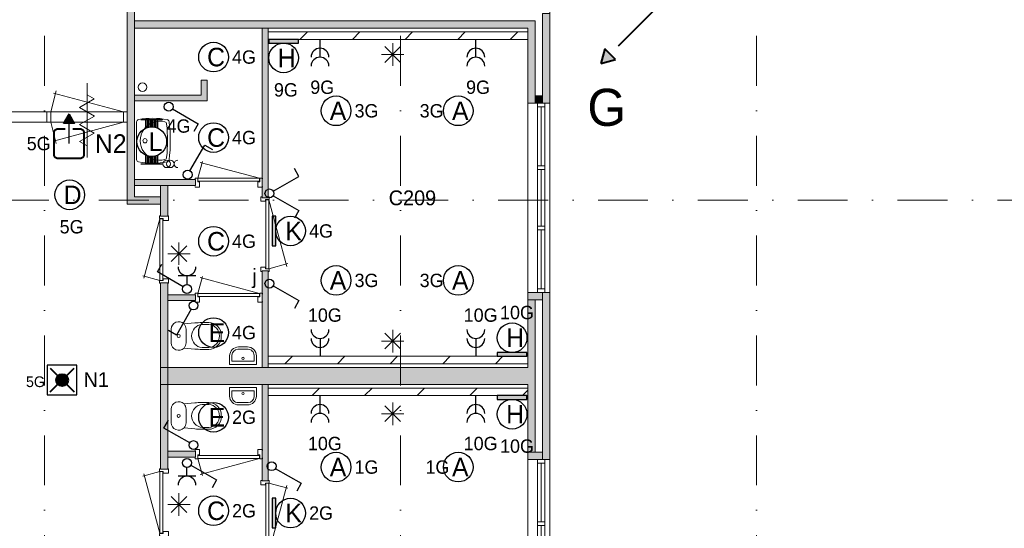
# Model space of a CAD drawing. Header units: millimetres. Extents: x 84337 to 168437, y -3060 to 56340.
# Tile 44 of 84: x 93987 to 107259, y 29247 to 36099. Entities that reach past the tile are written whole.
import ezdxf
from ezdxf.enums import TextEntityAlignment as Align
from ezdxf.xclip import XClip

# ---------------------------------------------------------------- set-up
doc = ezdxf.new("R2010")
doc.units = ezdxf.units.MM
for name, pattern in [('DGN1', [504.6, 0, -504.6]), ('DGN3', [1009.2, 672.8, -336.4]), ('DGN4', [1345.6, 672.8, -336.4, 0, -336.4])]:
    doc.linetypes.add(name, pattern=pattern)
for name, color, linetype in [('12', 7, 'Continuous'), ('14', 7, 'Continuous'), ('16', 7, 'Continuous'), ('17', 7, 'Continuous'), ('18', 7, 'Continuous'), ('19', 7, 'Continuous'), ('20', 7, 'Continuous'), ('30', 7, 'Continuous'), ('31', 7, 'Continuous'), ('32', 7, 'Continuous'), ('33', 7, 'Continuous'), ('40', 7, 'Continuous'), ('48', 7, 'Continuous'), ('5', 7, 'Continuous'), ('54', 7, 'Continuous'), ('56', 7, 'Continuous'), ('61', 7, 'Continuous'), ('62', 7, 'Continuous')]:
    doc.layers.add(name, color=color, linetype=linetype)
doc.styles.add('dgn001', font='dgn001.shx')
doc.styles.add('dgn003', font='dgn003.shx')
pattern_1 = [(45, (-519.83, -58), (4e-14, 709), [])]

# ---------------------------------------------------------------- blocks, each defined once
blk = doc.blocks.new('EA89')
at = {"layer": '18'}
blk.add_hatch(color=3, dxfattribs=at).paths.add_polyline_path([(50, -200), (50, 200), (0, 200), (0, -200)])
at = {"layer": '18', "color": 3, "linetype": 'Continuous', "lineweight": 30, "flags": 128}
blk.add_lwpolyline([(50, -200), (50, 200), (0, 200), (0, -200), (50, -200)], dxfattribs=at)
at = {"layer": '18', "color": 3, "linetype": 'Continuous', "lineweight": 30}
blk.add_circle((250, 0), 200, dxfattribs=at)
at = {"layer": '18', "color": 2, "linetype": 'Continuous', "lineweight": 13, "style": 'dgn001'}
blk.add_text('K', height=250, dxfattribs=at).set_placement((290, 0), align=Align.MIDDLE_CENTER)
at = {"layer": '18', "color": 1, "linetype": 'Continuous', "lineweight": 13, "style": 'dgn001'}
blk.add_text('4G', height=180, dxfattribs=at).set_placement((500, 0), align=Align.MIDDLE_LEFT)
blk = doc.blocks.new('EA621')
at = {"layer": '18'}
blk.add_hatch(color=3, dxfattribs=at).paths.add_polyline_path([(-200, 0), (200, 0), (200, 50), (-200, 50)])
at = {"layer": '18', "color": 3, "linetype": 'Continuous', "lineweight": 30, "flags": 128}
blk.add_lwpolyline([(-200, 0), (200, 0), (200, 50), (-200, 50), (-200, 0)], dxfattribs=at)
at = {"layer": '18', "color": 3, "linetype": 'Continuous', "lineweight": 30}
blk.add_circle((0, 250), 200, dxfattribs=at)
at = {"layer": '18', "color": 1, "linetype": 'Continuous', "lineweight": 13, "style": 'dgn001'}
blk.add_text('10G', height=180, dxfattribs=at).set_placement((65, 500), align=Align.CENTER)
at = {"layer": '18', "color": 2, "linetype": 'Continuous', "lineweight": 13, "style": 'dgn001'}
blk.add_text('H', height=250, dxfattribs=at).set_placement((40, 250), align=Align.MIDDLE_CENTER)
blk = doc.blocks.new('EA921')
at = {"layer": '18'}
blk.add_hatch(color=3, dxfattribs=at).paths.add_polyline_path([(-200, -50), (200, -50), (200, 0), (-200, 0)])
at = {"layer": '18', "color": 3, "linetype": 'Continuous', "lineweight": 30, "flags": 128}
blk.add_lwpolyline([(-200, -50), (200, -50), (200, 0), (-200, 0), (-200, -50)], dxfattribs=at)
at = {"layer": '18', "color": 3, "linetype": 'Continuous', "lineweight": 30}
blk.add_circle((0, -250), 200, dxfattribs=at)
at = {"layer": '18', "color": 2, "linetype": 'Continuous', "lineweight": 13, "style": 'dgn001'}
blk.add_text('H', height=250, dxfattribs=at).set_placement((40, -250), align=Align.MIDDLE_CENTER)
at = {"layer": '18', "color": 1, "linetype": 'Continuous', "lineweight": 13, "style": 'dgn001'}
blk.add_text('9G', height=180, dxfattribs=at).set_placement((30, -590), align=Align.TOP_CENTER)
blk = doc.blocks.new('EA811')
at = {"layer": '18'}
blk.add_hatch(color=3, dxfattribs=at).paths.add_polyline_path([(50, -200), (50, 200), (0, 200), (0, -200)])
at = {"layer": '18', "color": 3, "linetype": 'Continuous', "lineweight": 30, "flags": 128}
blk.add_lwpolyline([(50, -200), (50, 200), (0, 200), (0, -200), (50, -200)], dxfattribs=at)
at = {"layer": '18', "color": 3, "linetype": 'Continuous', "lineweight": 30}
blk.add_circle((250, 0), 200, dxfattribs=at)
at = {"layer": '18', "color": 2, "linetype": 'Continuous', "lineweight": 13, "style": 'dgn001'}
blk.add_text('K', height=249.99, dxfattribs=at).set_placement((289.655, -0.005), align=Align.MIDDLE_CENTER)
at = {"layer": '18', "color": 1, "linetype": 'Continuous', "lineweight": 13, "style": 'dgn001'}
blk.add_text('2G', height=180, dxfattribs=at).set_placement((499.99, 0), align=Align.MIDDLE_LEFT)
blk = doc.blocks.new('EA923')
at = {"layer": '18'}
blk.add_hatch(color=3, dxfattribs=at).paths.add_polyline_path([(-200, -50), (200, -50), (200, 0), (-200, 0)])
at = {"layer": '18', "color": 3, "linetype": 'Continuous', "lineweight": 30, "flags": 128}
blk.add_lwpolyline([(-200, -50), (200, -50), (200, 0), (-200, 0), (-200, -50)], dxfattribs=at)
at = {"layer": '18', "color": 3, "linetype": 'Continuous', "lineweight": 30}
blk.add_circle((0, -250), 200, dxfattribs=at)
at = {"layer": '18', "color": 2, "linetype": 'Continuous', "lineweight": 13, "style": 'dgn001'}
blk.add_text('H', height=249.99, dxfattribs=at).set_placement((39.665, -250.005), align=Align.MIDDLE_CENTER)
at = {"layer": '18', "color": 1, "linetype": 'Continuous', "lineweight": 13, "style": 'dgn001'}
blk.add_text('10G', height=180, dxfattribs=at).set_placement((65.2, -590), align=Align.TOP_CENTER)
blk = doc.blocks.new('ED910')
at = {"layer": '20'}
h = blk.add_hatch(color=4, dxfattribs=at)
edge = h.paths.add_edge_path()
edge.add_arc((0, 0), 80, 0, 360)
at = {"layer": '20', "color": 4, "linetype": 'Continuous', "lineweight": 40}
for p, q in [((-160, 160), (160, -160)), ((-160, -160), (160, 160))]:
    blk.add_line(p, q, dxfattribs=at)
at = {"layer": '20', "color": 3, "linetype": 'Continuous', "lineweight": 30, "flags": 128}
blk.add_lwpolyline([(-200, -200), (200, -200), (200, 200), (-200, 200), (-200, -200)], dxfattribs=at)
at = {"layer": '20', "color": 4, "linetype": 'Continuous', "lineweight": 40}
blk.add_circle((0, 0), 80, dxfattribs=at)
at = {"layer": '20', "color": 1, "linetype": 'Continuous', "lineweight": 13, "style": 'dgn001'}
blk.add_text('5G', height=144, dxfattribs=at).set_placement((-231, -94), align=Align.RIGHT)
at = {"layer": '20', "color": 2, "linetype": 'Continuous', "lineweight": 30, "style": 'dgn001'}
blk.add_text('N1', height=200, dxfattribs=at).set_placement((289, -94))
blk = doc.blocks.new('EG3')
at = {"layer": '20'}
blk.add_hatch(color=3, dxfattribs=at).paths.add_polyline_path([(0, 600), (75, 470), (-75, 470)])
at = {"layer": '20', "color": 3, "linetype": 'Continuous', "lineweight": 30}
blk.add_line((0, 200), (0, 470), dxfattribs=at)
at = {"layer": '20', "color": 3, "linetype": 'Continuous', "lineweight": 30, "flags": 128}
blk.add_lwpolyline([(0, 600), (75, 470), (-75, 470), (0, 600)], dxfattribs=at)
at = {"layer": '20', "color": 4, "linetype": 'Continuous', "lineweight": 40, "flags": 128}
blk.add_lwpolyline([(50, 400), (150, 400), (150, 400, -0.414214), (200, 350), (200, 350), (200, 50), (200, 50, -0.414214), (150, 0), (150, 0), (-150, 0), (-150, 0, -0.414214), (-200, 50), (-200, 50), (-200, 350), (-200, 350, -0.414214), (-150, 400), (-150, 400), (-50, 400)], format="xyb", dxfattribs=at)
at = {"layer": '20', "color": 1, "linetype": 'DGN1', "lineweight": 0, "style": 'dgn001'}
blk.add_text('5G', height=180, dxfattribs=at).set_placement((-249, 200), align=Align.MIDDLE_RIGHT)
at = {"layer": '20', "color": 2, "linetype": 'DGN1', "lineweight": 13, "style": 'dgn001'}
blk.add_text('N2', height=250, dxfattribs=at).set_placement((776, 200), align=Align.MIDDLE_RIGHT)
blk = doc.blocks.new('EC6123')
at = {"layer": '18', "color": 3, "linetype": 'Continuous', "lineweight": 30}
blk.add_circle((0, 0), 200, dxfattribs=at)
at = {"layer": '18', "color": 2, "linetype": 'Continuous', "lineweight": 13, "style": 'dgn001'}
blk.add_text('D', height=250, dxfattribs=at).set_placement((40, 0), align=Align.MIDDLE_CENTER)
at = {"layer": '18', "color": 1, "linetype": 'Continuous', "lineweight": 13, "style": 'dgn001'}
blk.add_text('5G', height=180, dxfattribs=at).set_placement((26, -340), align=Align.TOP_CENTER)
blk = doc.blocks.new('EC6321')
at = {"layer": '18', "color": 3, "linetype": 'Continuous', "lineweight": 30}
blk.add_circle((-0.015, 0), 200, dxfattribs=at)
at = {"layer": '18', "color": 2, "linetype": 'Continuous', "lineweight": 13, "style": 'dgn001'}
blk.add_text('A', height=249.99, dxfattribs=at).set_placement((26.855, -0.005), align=Align.MIDDLE_CENTER)
at = {"layer": '18', "color": 1, "linetype": 'Continuous', "lineweight": 13, "style": 'dgn001'}
blk.add_text('1G', height=180, dxfattribs=at).set_placement((249.98, 0), align=Align.MIDDLE_LEFT)
blk = doc.blocks.new('EC6322')
at = {"layer": '18', "color": 3, "linetype": 'Continuous', "lineweight": 30}
blk.add_circle((-0.015, 0), 200, dxfattribs=at)
at = {"layer": '18', "color": 1, "linetype": 'Continuous', "lineweight": 13, "style": 'dgn001'}
blk.add_text('1G', height=180, dxfattribs=at).set_placement((-121.03, 0), align=Align.MIDDLE_RIGHT)
at = {"layer": '18', "color": 2, "linetype": 'Continuous', "lineweight": 13, "style": 'dgn001'}
blk.add_text('A', height=249.99, dxfattribs=at).set_placement((26.855, -0.005), align=Align.MIDDLE_CENTER)
blk = doc.blocks.new('EC6324')
at = {"layer": '18', "color": 3, "linetype": 'Continuous', "lineweight": 30}
blk.add_circle((-0.015, 0), 200, dxfattribs=at)
at = {"layer": '18', "color": 2, "linetype": 'Continuous', "lineweight": 13, "style": 'dgn001'}
blk.add_text('A', height=249.99, dxfattribs=at).set_placement((26.855, -0.005), align=Align.MIDDLE_CENTER)
at = {"layer": '18', "color": 1, "linetype": 'Continuous', "lineweight": 13, "style": 'dgn001'}
blk.add_text('3G', height=180, dxfattribs=at).set_placement((249.98, 0), align=Align.MIDDLE_LEFT)
blk = doc.blocks.new('EC6325')
at = {"layer": '18', "color": 3, "linetype": 'Continuous', "lineweight": 30}
blk.add_circle((-0.015, 0), 200, dxfattribs=at)
at = {"layer": '18', "color": 2, "linetype": 'Continuous', "lineweight": 13, "style": 'dgn001'}
blk.add_text('A', height=249.99, dxfattribs=at).set_placement((26.855, -0.005), align=Align.MIDDLE_CENTER)
at = {"layer": '18', "color": 1, "linetype": 'Continuous', "lineweight": 13, "style": 'dgn001'}
blk.add_text('3G', height=180, dxfattribs=at).set_placement((249.98, 0), align=Align.MIDDLE_LEFT)
blk = doc.blocks.new('EC6326')
at = {"layer": '18', "color": 3, "linetype": 'Continuous', "lineweight": 30}
blk.add_circle((-0.015, 0), 200, dxfattribs=at)
at = {"layer": '18', "color": 1, "linetype": 'Continuous', "lineweight": 13, "style": 'dgn001'}
blk.add_text('3G', height=180, dxfattribs=at).set_placement((-198.99, 0), align=Align.MIDDLE_RIGHT)
at = {"layer": '18', "color": 2, "linetype": 'Continuous', "lineweight": 13, "style": 'dgn001'}
blk.add_text('A', height=249.99, dxfattribs=at).set_placement((26.855, -0.005), align=Align.MIDDLE_CENTER)
blk = doc.blocks.new('EC6327')
at = {"layer": '18', "color": 3, "linetype": 'Continuous', "lineweight": 30}
blk.add_circle((-0.015, 0), 200, dxfattribs=at)
at = {"layer": '18', "color": 1, "linetype": 'Continuous', "lineweight": 13, "style": 'dgn001'}
blk.add_text('3G', height=180, dxfattribs=at).set_placement((-198.99, 0), align=Align.MIDDLE_RIGHT)
at = {"layer": '18', "color": 2, "linetype": 'Continuous', "lineweight": 13, "style": 'dgn001'}
blk.add_text('A', height=249.99, dxfattribs=at).set_placement((26.855, -0.005), align=Align.MIDDLE_CENTER)
blk = doc.blocks.new('EC6338')
at = {"layer": '18', "color": 3, "linetype": 'Continuous', "lineweight": 30}
blk.add_circle((0, 0), 200, dxfattribs=at)
at = {"layer": '18', "color": 2, "linetype": 'Continuous', "lineweight": 13, "style": 'dgn001'}
blk.add_text('C', height=250, dxfattribs=at).set_placement((34, 0), align=Align.MIDDLE_CENTER)
at = {"layer": '18', "color": 1, "linetype": 'Continuous', "lineweight": 13, "style": 'dgn001'}
blk.add_text('2G', height=180, dxfattribs=at).set_placement((250, 0), align=Align.MIDDLE_LEFT)
blk = doc.blocks.new('EC6339')
at = {"layer": '18', "color": 3, "linetype": 'Continuous', "lineweight": 30}
blk.add_circle((0, 0), 200, dxfattribs=at)
at = {"layer": '18', "color": 2, "linetype": 'Continuous', "lineweight": 13, "style": 'dgn001'}
blk.add_text('C', height=250, dxfattribs=at).set_placement((34, 0), align=Align.MIDDLE_CENTER)
at = {"layer": '18', "color": 1, "linetype": 'Continuous', "lineweight": 13, "style": 'dgn001'}
blk.add_text('4G', height=180, dxfattribs=at).set_placement((250, 0), align=Align.MIDDLE_LEFT)
blk = doc.blocks.new('EC6340')
at = {"layer": '18', "color": 3, "linetype": 'Continuous', "lineweight": 30}
blk.add_circle((0, 0), 200, dxfattribs=at)
at = {"layer": '18', "color": 2, "linetype": 'Continuous', "lineweight": 13, "style": 'dgn001'}
blk.add_text('C', height=250, dxfattribs=at).set_placement((34, 0), align=Align.MIDDLE_CENTER)
at = {"layer": '18', "color": 1, "linetype": 'Continuous', "lineweight": 13, "style": 'dgn001'}
blk.add_text('4G', height=180, dxfattribs=at).set_placement((250, 0), align=Align.MIDDLE_LEFT)
blk = doc.blocks.new('EC6341')
at = {"layer": '18', "color": 3, "linetype": 'Continuous', "lineweight": 30}
blk.add_circle((0, 0), 200, dxfattribs=at)
at = {"layer": '18', "color": 2, "linetype": 'Continuous', "lineweight": 13, "style": 'dgn001'}
blk.add_text('C', height=250, dxfattribs=at).set_placement((34, 0), align=Align.MIDDLE_CENTER)
at = {"layer": '18', "color": 1, "linetype": 'Continuous', "lineweight": 13, "style": 'dgn001'}
blk.add_text('4G', height=180, dxfattribs=at).set_placement((250, 0), align=Align.MIDDLE_LEFT)
blk = doc.blocks.new('EC6342')
at = {"layer": '18', "color": 3, "linetype": 'Continuous', "lineweight": 30}
blk.add_circle((0, 0), 200, dxfattribs=at)
at = {"layer": '18', "color": 2, "linetype": 'Continuous', "lineweight": 13, "style": 'dgn001'}
blk.add_text('E', height=250, dxfattribs=at).set_placement((46, 0), align=Align.MIDDLE_CENTER)
at = {"layer": '18', "color": 1, "linetype": 'Continuous', "lineweight": 13, "style": 'dgn001'}
blk.add_text('2G', height=180, dxfattribs=at).set_placement((250, 0), align=Align.MIDDLE_LEFT)
blk = doc.blocks.new('EC6343')
at = {"layer": '18', "color": 3, "linetype": 'Continuous', "lineweight": 30}
blk.add_circle((0, 0), 200, dxfattribs=at)
at = {"layer": '18', "color": 2, "linetype": 'Continuous', "lineweight": 13, "style": 'dgn001'}
blk.add_text('E', height=250, dxfattribs=at).set_placement((46, 0), align=Align.MIDDLE_CENTER)
at = {"layer": '18', "color": 1, "linetype": 'Continuous', "lineweight": 13, "style": 'dgn001'}
blk.add_text('4G', height=180, dxfattribs=at).set_placement((250, 0), align=Align.MIDDLE_LEFT)
blk = doc.blocks.new('AnonymousCell16')
at = {"layer": '18', "color": 3, "linetype": 'Continuous', "lineweight": 0}
for centre in [(-50, -0.5), (0, -0.5)]:
    blk.add_circle(centre, 50, dxfattribs=at)
blk.add_arc((100, -0.5), 50, 90.00631, 269.99369, dxfattribs=at)
blk = doc.blocks.new('EA37')
at = {"layer": '18', "color": 3, "linetype": 'Continuous', "lineweight": 30}
for p, q in [((-150, 300), (150, 300)), ((-80, 182), (-80, 300)), ((-60, 190), (-60, 300)), ((-40, 194), (-40, 300)), ((-20, 200), (-20, 300)), ((0, 200), (0, 300)), ((20, 200), (20, 300)), ((40, 194), (40, 300)), ((60, 190), (60, 300)), ((80, 182), (80, 300)), ((-80, -300), (-80, -182)), ((-60, -300), (-60, -190)), ((-40, -300), (-40, -196)), ((-20, -300), (-20, -200)), ((0, -300), (0, -200)), ((20, -300), (20, -200)), ((40, -300), (40, -196)), ((60, -300), (60, -190)), ((80, -300), (80, -182)), ((-150, -300), (150, -300))]:
    blk.add_line(p, q, dxfattribs=at)
blk.add_circle((0, -0.5), 200, dxfattribs=at)
at = {"layer": '18', "color": 1, "linetype": 'Continuous', "lineweight": 0, "style": 'dgn001'}
blk.add_text('4G', height=180, dxfattribs=at).set_placement((200, 300), align=Align.TOP_LEFT)
at = {"layer": '18', "color": 2, "linetype": 'Continuous', "lineweight": 13, "style": 'dgn001'}
blk.add_text('L', height=249.99, dxfattribs=at).set_placement((50.995, -1.005), align=Align.MIDDLE_CENTER)
blk = doc.blocks.new('EL16')
at = {"layer": '16', "color": 3, "linetype": 'Continuous', "lineweight": 30}
blk.add_line((0, -240), (0, 0), dxfattribs=at)
for centre in [(0, -240), (0, -360)]:
    blk.add_arc(centre, 120, 0, 180, dxfattribs=at)
at = {"layer": '16', "color": 2, "linetype": 'Continuous', "lineweight": 13, "style": 'dgn001'}
blk.add_text('9G', height=180, dxfattribs=at).set_placement((29.78, -555), align=Align.TOP_CENTER)
blk = doc.blocks.new('EL17')
at = {"layer": '16', "color": 3, "linetype": 'Continuous', "lineweight": 30}
blk.add_line((0, -240), (0, 0), dxfattribs=at)
for centre in [(0, -240), (0, -360)]:
    blk.add_arc(centre, 120, 0, 180, dxfattribs=at)
at = {"layer": '16', "color": 2, "linetype": 'Continuous', "lineweight": 13, "style": 'dgn001'}
blk.add_text('9G', height=180, dxfattribs=at).set_placement((29.78, -555), align=Align.TOP_CENTER)
blk = doc.blocks.new('EL124')
at = {"layer": '16', "color": 3, "linetype": 'Continuous', "lineweight": 30}
blk.add_line((0, 240), (0, 0), dxfattribs=at)
for centre in [(0, 360), (0, 240)]:
    blk.add_arc(centre, 120, 180, 0, dxfattribs=at)
at = {"layer": '16', "color": 2, "linetype": 'Continuous', "lineweight": 13, "style": 'dgn001'}
blk.add_text('10G', height=180, dxfattribs=at).set_placement((65.2, 465), align=Align.CENTER)
blk = doc.blocks.new('EL125')
at = {"layer": '16', "color": 3, "linetype": 'Continuous', "lineweight": 30}
blk.add_line((0, 240), (0, 0), dxfattribs=at)
for centre in [(0, 360), (0, 240)]:
    blk.add_arc(centre, 120, 180, 0, dxfattribs=at)
at = {"layer": '16', "color": 2, "linetype": 'Continuous', "lineweight": 13, "style": 'dgn001'}
blk.add_text('10G', height=180, dxfattribs=at).set_placement((65.2, 465), align=Align.CENTER)
blk = doc.blocks.new('EL1131')
at = {"layer": '16', "color": 3, "linetype": 'Continuous', "lineweight": 30}
blk.add_line((0, -240), (0, 0), dxfattribs=at)
for centre in [(0, -240), (0, -360)]:
    blk.add_arc(centre, 120, 0, 180, dxfattribs=at)
at = {"layer": '16', "color": 2, "linetype": 'Continuous', "lineweight": 13, "style": 'dgn001'}
blk.add_text('10G', height=180, dxfattribs=at).set_placement((65.2, -555), align=Align.TOP_CENTER)
blk = doc.blocks.new('EL1132')
at = {"layer": '16', "color": 3, "linetype": 'Continuous', "lineweight": 30}
blk.add_line((0, -240), (0, 0), dxfattribs=at)
for centre in [(0, -240), (0, -360)]:
    blk.add_arc(centre, 120, 0, 180, dxfattribs=at)
at = {"layer": '16', "color": 2, "linetype": 'Continuous', "lineweight": 13, "style": 'dgn001'}
blk.add_text('10G', height=180, dxfattribs=at).set_placement((65.2, -555), align=Align.TOP_CENTER)
blk = doc.blocks.new('EH0172')
at = {"layer": '19', "color": 3, "linetype": 'Continuous', "lineweight": 30}
for p, q in [((-30, -50), (-230, -398)), ((-230, -398), (-335, -338))]:
    blk.add_line(p, q, dxfattribs=at)
blk.add_circle((0, 0), 60, dxfattribs=at)
blk = doc.blocks.new('EK143')
at = {"layer": '19', "color": 3, "linetype": 'Continuous', "lineweight": 30}
for p, q in [((-398, 230), (-338, 335)), ((-50, 30), (-398, 230)), ((-120, 180), (120, 180)), ((0, 180), (0, 60))]:
    blk.add_line(p, q, dxfattribs=at)
blk.add_circle((0, 0), 60, dxfattribs=at)
blk.add_arc((0, 300), 120, 180, 0, dxfattribs=at)
blk = doc.blocks.new('EH0173')
at = {"layer": '19', "color": 3, "linetype": 'Continuous', "lineweight": 30}
for p, q in [((50, -30), (398, -230)), ((398, -230), (338, -335))]:
    blk.add_line(p, q, dxfattribs=at)
blk.add_circle((0, 0), 60, dxfattribs=at)
blk = doc.blocks.new('EH643')
at = {"layer": '19', "color": 3, "linetype": 'Continuous', "lineweight": 30}
for p, q in [((398, 230), (338, 335)), ((50, 30), (398, 230)), ((50, -30), (398, -230)), ((398, -230), (338, -335))]:
    blk.add_line(p, q, dxfattribs=at)
blk.add_circle((0, 0), 60, dxfattribs=at)
blk = doc.blocks.new('EH0174')
at = {"layer": '19', "color": 3, "linetype": 'Continuous', "lineweight": 30}
for p, q in [((50, -30), (398, -230)), ((398, -230), (338, -335))]:
    blk.add_line(p, q, dxfattribs=at)
blk.add_circle((0, 0), 60, dxfattribs=at)
blk = doc.blocks.new('EH0175')
at = {"layer": '19', "color": 3, "linetype": 'Continuous', "lineweight": 30}
for p, q in [((30, 50), (230, 398)), ((230, 398), (335, 338))]:
    blk.add_line(p, q, dxfattribs=at)
blk.add_circle((0, 0), 60, dxfattribs=at)
blk = doc.blocks.new('EH0178')
at = {"layer": '19', "color": 3, "linetype": 'Continuous', "lineweight": 30}
for p, q in [((50, -30), (398, -230)), ((398, -230), (338, -335))]:
    blk.add_line(p, q, dxfattribs=at)
blk.add_circle((0, 0), 60, dxfattribs=at)
blk = doc.blocks.new('EK144')
at = {"layer": '19', "color": 3, "linetype": 'Continuous', "lineweight": 30}
for p, q in [((0, -180), (0, -60)), ((50, -30), (398, -230)), ((120, -180), (-120, -180)), ((398, -230), (338, -335))]:
    blk.add_line(p, q, dxfattribs=at)
blk.add_circle((0, 0), 60, dxfattribs=at)
blk.add_arc((0, -300), 120, 0, 180, dxfattribs=at)
blk = doc.blocks.new('EH0179')
at = {"layer": '19', "color": 3, "linetype": 'Continuous', "lineweight": 30}
for p, q in [((-398, 230), (-338, 335)), ((-50, 30), (-398, 230))]:
    blk.add_line(p, q, dxfattribs=at)
blk.add_circle((0, 0), 60, dxfattribs=at)
blk = doc.blocks.new('WT0159')
at = {"layer": '40', "color": 7, "linetype": 'Continuous', "lineweight": 0}
blk.add_line((20, 253), (20, -253), dxfattribs=at)
at = {"layer": '40', "color": 7, "linetype": 'Continuous', "lineweight": 0, "flags": 128}
for points in [[(20, 253, -0.363957), (47, 286)], [(47, 286, -0.090801), (432, 284)], [(432, 284, -0.328769), (459, 256)], [(401, -254, -1.30637), (401, 254)], [(401, 254, -0.309671), (425, 226)], [(425, 226, -0.052773), (425, -226)], [(459, 256, -0.059915), (459, -256)], [(47, -286, -0.363957), (20, -253)], [(425, -226, -0.309671), (401, -254)], [(459, -256, -0.328769), (432, -284)], [(432, -284, -0.090801), (47, -286)]]:
    blk.add_lwpolyline(points, format="xyb", dxfattribs=at)
at = {"layer": '40', "color": 7, "linetype": 'Continuous', "lineweight": 0}
blk.add_circle((133, 0), 28.1, dxfattribs=at)
blk = doc.blocks.new('830R10178')
at = {"layer": '33', "color": 1, "linetype": 'Continuous', "lineweight": 0}
for p, q in [((38, 108), (99.32, 336.87)), ((868, 108), (66.28, 322.82))]:
    blk.add_line(p, q, dxfattribs=at)
at = {"layer": '33', "color": 92, "linetype": 'Continuous', "lineweight": 13, "true_color": 0x00e100, "flags": 128}
for points in [[(0, 100), (0, 111), (35, 111), (35, 61), (60, 61), (60, -11), (0, -11), (0, 0)], [(906, 100), (906, 111), (871, 111), (871, 61), (846, 61), (846, -11), (906, -11), (906, 0)]]:
    blk.add_lwpolyline(points, dxfattribs=at)
at = {"layer": '33', "color": 2, "linetype": 'Continuous', "lineweight": 13, "true_color": 0xf0f000, "flags": 128}
blk.add_lwpolyline([(868, 108), (38, 108), (38, 68), (868, 68), (868, 108)], dxfattribs=at)
blk = doc.blocks.new('830R10179')
at = {"layer": '33', "color": 1, "linetype": 'Continuous', "lineweight": 0}
for p, q in [((-108, 868), (-322.82, 66.28)), ((-108, 38), (-336.87, 99.32))]:
    blk.add_line(p, q, dxfattribs=at)
at = {"layer": '33', "color": 92, "linetype": 'Continuous', "lineweight": 13, "true_color": 0x00e100, "flags": 128}
for points in [[(-100, 906), (-111, 906), (-111, 871), (-61, 871), (-61, 846), (11, 846), (11, 906), (0, 906)], [(-100, 0), (-111, 0), (-111, 35), (-61, 35), (-61, 60), (11, 60), (11, 0), (0, 0)]]:
    blk.add_lwpolyline(points, dxfattribs=at)
at = {"layer": '33', "color": 2, "linetype": 'Continuous', "lineweight": 13, "true_color": 0xf0f000, "flags": 128}
blk.add_lwpolyline([(-108, 868), (-108, 38), (-68, 38), (-68, 868), (-108, 868)], dxfattribs=at)
blk = doc.blocks.new('830R10180')
at = {"layer": '33', "color": 1, "linetype": 'Continuous', "lineweight": 0}
for p, q in [((38, 108), (99.32, 336.87)), ((868, 108), (66.28, 322.82))]:
    blk.add_line(p, q, dxfattribs=at)
at = {"layer": '33', "color": 92, "linetype": 'Continuous', "lineweight": 13, "true_color": 0x00e100, "flags": 128}
for points in [[(0, 100), (0, 111), (35, 111), (35, 61), (60, 61), (60, -11), (0, -11), (0, 0)], [(906, 100), (906, 111), (871, 111), (871, 61), (846, 61), (846, -11), (906, -11), (906, 0)]]:
    blk.add_lwpolyline(points, dxfattribs=at)
at = {"layer": '33', "color": 2, "linetype": 'Continuous', "lineweight": 13, "true_color": 0xf0f000, "flags": 128}
blk.add_lwpolyline([(868, 108), (38, 108), (38, 68), (868, 68), (868, 108)], dxfattribs=at)
blk = doc.blocks.new('930L0960')
at = {"layer": '33', "color": 1, "linetype": 'Continuous', "lineweight": 0}
for p, q in [((98, -38), (338.7, -936.31)), ((98, -968), (353.44, -899.56))]:
    blk.add_line(p, q, dxfattribs=at)
at = {"layer": '33', "color": 92, "linetype": 'Continuous', "lineweight": 13, "true_color": 0x00e100, "flags": 128}
for points in [[(90, 0), (101, 0), (101, -35), (51, -35), (51, -60), (-11, -60), (-11, 0), (0, 0)], [(90, -1006), (101, -1006), (101, -971), (51, -971), (51, -946), (-11, -946), (-11, -1006), (0, -1006)]]:
    blk.add_lwpolyline(points, dxfattribs=at)
at = {"layer": '33', "color": 2, "linetype": 'Continuous', "lineweight": 13, "true_color": 0xf0f000, "flags": 128}
blk.add_lwpolyline([(98, -968), (98, -38), (58, -38), (58, -968), (98, -968)], dxfattribs=at)
blk = doc.blocks.new('CLOS0259')
at = {"layer": '40', "color": 7, "linetype": 'Continuous', "lineweight": 0}
for p, q in [((528, 155), (436, 155)), ((220, -92), (220, 92)), ((670, -1), (670, 1)), ((528, -155), (436, -155))]:
    blk.add_line(p, q, dxfattribs=at)
at = {"layer": '40', "color": 7, "linetype": 'Continuous', "lineweight": 0, "flags": 128}
for points in [[(338, -176), (192, -162), (192, -162, -0.674333), (20, -92), (20, -92), (20, 92), (20, 92, -0.674333), (192, 162), (192, 162), (338, 176), (338, 176, -0.023285), (431, 180), (431, 180), (525, 180), (525, 180, -0.414214), (695, 10), (695, 10), (695, -10), (695, -10, -0.414214), (525, -180), (525, -180), (431, -180), (431, -180, -0.023285), (338, -176)], [(437, -155, -0.917514), (437, 155)], [(528, 155, -0.917521), (528, -155)]]:
    blk.add_lwpolyline(points, format="xyb", dxfattribs=at)
at = {"layer": '40', "color": 7, "linetype": 'Continuous', "lineweight": 0}
blk.add_circle((120, 0), 20, dxfattribs=at)
for centre, start, end in [((120, 92), 0, 44.0273), ((120, -92), 315.9727, 0)]:
    blk.add_arc(centre, 100, start, end, dxfattribs=at)
blk = doc.blocks.new('FT0159')
at = {"layer": '40', "color": 7, "linetype": 'Continuous', "lineweight": 0}
for p, q in [((-180, -135), (-180, -20)), ((-180, -20), (180, -20)), ((-149, -65), (149, -65)), ((149, -65), (149, -144))]:
    blk.add_line(p, q, dxfattribs=at)
at = {"layer": '40', "color": 7, "linetype": 'Continuous', "lineweight": 0, "flags": 128}
for points in [[(-149, -144), (-149, -65)], [(180, -20), (180, -135)], [(69, -224), (-69, -224)], [(60, -255), (-60, -255)]]:
    blk.add_lwpolyline(points, dxfattribs=at)
for points in [[(-60, -255, -0.414214), (-180, -135)], [(-69, -224, -0.414214), (-149, -144)]]:
    blk.add_lwpolyline(points, format="xyb", dxfattribs=at)
at = {"layer": '40', "color": 7, "linetype": 'Continuous', "lineweight": 0}
blk.add_circle((1, -101), 15.1, dxfattribs=at)
for centre, radius in [((60, -135), 120), ((69, -144), 80)]:
    blk.add_arc(centre, radius, 270, 0, dxfattribs=at)
blk = doc.blocks.new('CLOS0260')
at = {"layer": '40', "color": 7, "linetype": 'Continuous', "lineweight": 0}
for p, q in [((528, 155), (436, 155)), ((220, 92), (220, -93)), ((670, 1), (670, -1)), ((528, -155), (436, -155))]:
    blk.add_line(p, q, dxfattribs=at)
at = {"layer": '40', "color": 7, "linetype": 'Continuous', "lineweight": 0, "flags": 128}
for points in [[(338, 176), (192, 162), (192, 162, 0.674333), (20, 92), (20, 92), (20, -93), (20, -93, 0.674333), (192, -162), (192, -162), (338, -176), (338, -176, 0.023285), (431, -180), (431, -180), (525, -180), (525, -180, 0.414214), (695, -10), (695, -10), (695, 10), (695, 10, 0.414214), (525, 180), (525, 180), (431, 180), (431, 180, 0.023285), (338, 176)], [(192, 162, -0.194504), (220, 92)], [(220, -93, -0.194504), (192, -162)]]:
    blk.add_lwpolyline(points, format="xyb", dxfattribs=at)
at = {"layer": '40', "color": 7, "linetype": 'Continuous', "lineweight": 0}
blk.add_circle((120, 0), 20, dxfattribs=at)
for centre, start, end in [((450, 0), 94.9264, 265.0736), ((514, 0), 274.9259, 85.0741)]:
    blk.add_arc(centre, 156, start, end, dxfattribs=at)
blk = doc.blocks.new('FT0160')
at = {"layer": '40', "color": 7, "linetype": 'Continuous', "lineweight": 0}
for p, q in [((-180, 135), (-180, 20)), ((149, 65), (149, 144)), ((-180, 20), (180, 20)), ((-149, 65), (149, 65))]:
    blk.add_line(p, q, dxfattribs=at)
at = {"layer": '40', "color": 7, "linetype": 'Continuous', "lineweight": 0, "flags": 128}
for points in [[(-149, 144), (-149, 65)], [(69, 224), (-69, 224)], [(60, 255), (-60, 255)], [(180, 20), (180, 135)]]:
    blk.add_lwpolyline(points, dxfattribs=at)
for points in [[(60, 255, -0.414214), (180, 135)], [(69, 224, -0.414214), (149, 144)]]:
    blk.add_lwpolyline(points, format="xyb", dxfattribs=at)
at = {"layer": '40', "color": 7, "linetype": 'Continuous', "lineweight": 0}
blk.add_circle((1, 101), 15.1, dxfattribs=at)
for centre, radius in [((-60, 135), 120), ((-69, 144), 80)]:
    blk.add_arc(centre, radius, 90, 180, dxfattribs=at)
blk = doc.blocks.new('830R10181')
at = {"layer": '33', "color": 1, "linetype": 'Continuous', "lineweight": 0}
for p, q in [((-108, -38), (-336.87, -99.32)), ((-108, -868), (-322.82, -66.28))]:
    blk.add_line(p, q, dxfattribs=at)
at = {"layer": '33', "color": 92, "linetype": 'Continuous', "lineweight": 13, "true_color": 0x00e100, "flags": 128}
for points in [[(-100, 0), (-111, 0), (-111, -35), (-61, -35), (-61, -60), (11, -60), (11, 0), (0, 0)], [(-100, -906), (-111, -906), (-111, -871), (-61, -871), (-61, -846), (11, -846), (11, -906), (0, -906)]]:
    blk.add_lwpolyline(points, dxfattribs=at)
at = {"layer": '33', "color": 2, "linetype": 'Continuous', "lineweight": 13, "true_color": 0xf0f000, "flags": 128}
blk.add_lwpolyline([(-108, -868), (-108, -38), (-68, -38), (-68, -868), (-108, -868)], dxfattribs=at)
blk = doc.blocks.new('830R10182')
at = {"layer": '33', "color": 1, "linetype": 'Continuous', "lineweight": 0}
for p, q in [((38, -108), (99.32, -336.87)), ((868, -108), (66.28, -322.82))]:
    blk.add_line(p, q, dxfattribs=at)
at = {"layer": '33', "color": 92, "linetype": 'Continuous', "lineweight": 13, "true_color": 0x00e100, "flags": 128}
for points in [[(0, -100), (0, -111), (35, -111), (35, -61), (60, -61), (60, 11), (0, 11), (0, 0)], [(906, -100), (906, -111), (871, -111), (871, -61), (846, -61), (846, 11), (906, 11), (906, 0)]]:
    blk.add_lwpolyline(points, dxfattribs=at)
at = {"layer": '33', "color": 2, "linetype": 'Continuous', "lineweight": 13, "true_color": 0xf0f000, "flags": 128}
blk.add_lwpolyline([(868, -108), (38, -108), (38, -68), (868, -68), (868, -108)], dxfattribs=at)
blk = doc.blocks.new('930L0961')
at = {"layer": '33', "color": 1, "linetype": 'Continuous', "lineweight": 0}
for p, q in [((98, 968), (353.44, 899.56)), ((98, 38), (338.7, 936.31))]:
    blk.add_line(p, q, dxfattribs=at)
at = {"layer": '33', "color": 92, "linetype": 'Continuous', "lineweight": 13, "true_color": 0x00e100, "flags": 128}
for points in [[(90, 1006), (101, 1006), (101, 971), (51, 971), (51, 946), (-11, 946), (-11, 1006), (0, 1006)], [(90, 0), (101, 0), (101, 35), (51, 35), (51, 60), (-11, 60), (-11, 0), (0, 0)]]:
    blk.add_lwpolyline(points, dxfattribs=at)
at = {"layer": '33', "color": 2, "linetype": 'Continuous', "lineweight": 13, "true_color": 0xf0f000, "flags": 128}
blk.add_lwpolyline([(98, 968), (98, 38), (58, 38), (58, 968), (98, 968)], dxfattribs=at)
blk = doc.blocks.new('79B103')
at = {"layer": '12', "color": 7, "linetype": 'Continuous', "lineweight": 0}
blk.add_line((0, 500.48), (0, -500.5), dxfattribs=at)
at = {"layer": '12', "color": 92, "linetype": 'Continuous', "lineweight": 0, "true_color": 0x00e100}
for p, q in [((-100.18, 173.68), (97.62, 287.88)), ((97.62, 287.88), (0, 344.24)), ((100.18, 58), (-100.18, 173.68)), ((-100.18, -57.68), (100.18, 58)), ((97.62, -171.88), (-100.18, -57.68)), ((-100.02, -285.98), (97.62, -171.88)), ((0, -343.72), (-100.02, -285.98))]:
    blk.add_line(p, q, dxfattribs=at)
blk = doc.blocks.new('50E03_329_B02 - Default')
at = {"layer": '62'}
for color, points in [(7, [(5364.76, 34437.77), (5464.76, 34437.77), (5464.76, 31937.77), (5814.76, 31937.77), (5814.76, 31837.77), (5364.76, 31837.77)]), (7, [(10964.76, 34407.77), (11064.76, 34407.77), (11064.76, 33197.77), (10964.76, 33197.77)]), (9, [(10764.76, 33197.77), (10864.76, 33197.77), (10864.76, 34307.77), (5464.76, 34307.77), (5464.76, 34207.77), (10764.76, 34207.77)]), (9, [(7184.76, 34207.77), (7184.76, 31922.77), (7264.76, 31922.77), (7264.76, 34207.77)]), (9, [(6364.76, 33507.77), (6444.76, 33507.77), (6444.76, 33227.77), (5464.76, 33227.77), (5464.76, 33307.77), (6364.76, 33307.77)]), (7, [(10864.76, 33297.77), (10964.76, 33297.77), (10964.76, 33197.77), (10864.76, 33197.77)]), (9, [(6284.76, 32167.77), (6284.76, 32087.77), (5464.76, 32087.77), (5464.76, 32167.77)]), (7, [(5914.76, 32087.77), (5914.76, 31677.77), (5814.76, 31677.77), (5814.76, 32087.77)]), (9, [(7184.76, 30937.77), (7184.76, 29637.77), (7264.76, 29637.77), (7264.76, 30937.77)]), (7, [(5914.76, 30777.77), (5914.76, 29407.77), (5814.76, 29407.77), (5814.76, 30777.77)]), (9, [(6284.76, 30617.77), (6284.76, 30537.77), (5914.76, 30537.77), (5914.76, 30617.77)]), (9, [(10864.76, 30547.77), (10764.76, 30547.77), (10764.76, 29637.77), (5914.76, 29637.77), (5914.76, 29407.77), (10764.76, 29407.77), (10764.76, 28497.77), (10864.76, 28497.77)]), (7, [(10764.76, 30647.77), (10764.76, 30547.77), (10964.76, 30547.77), (10964.76, 30647.77)]), (7, [(10964.76, 30647.77), (10964.76, 28397.77), (11064.76, 28397.77), (11064.76, 30647.77)]), (7, [(5914.76, 28267.77), (5914.76, 29637.77), (5814.76, 29637.77), (5814.76, 28267.77)]), (9, [(7184.76, 28107.77), (7184.76, 29407.77), (7264.76, 29407.77), (7264.76, 28107.77)]), (9, [(6284.76, 28427.77), (6284.76, 28507.77), (5914.76, 28507.77), (5914.76, 28427.77)]), (7, [(10764.76, 28397.77), (10764.76, 28497.77), (10964.76, 28497.77), (10964.76, 28397.77)])]:
    blk.add_hatch(color=color, dxfattribs=at).paths.add_polyline_path(points)
at = {"layer": '16', "color": 92, "linetype": 'Continuous', "lineweight": 0, "true_color": 0x00e100}
for p, q in [((11064.76, 33197.77), (11064.76, 34507.77)), ((10964.76, 33297.77), (10964.76, 34407.77)), ((10864.76, 33297.77), (10864.76, 34307.77)), ((10764.76, 33197.77), (10764.76, 34207.77)), ((10764.76, 33197.77), (11064.76, 33197.77)), ((10864.76, 33297.77), (10964.76, 33297.77))]:
    blk.add_line(p, q, dxfattribs=at)
at = {"layer": '16', "color": 92, "linetype": 'Continuous', "lineweight": 0, "true_color": 0x00e100, "flags": 128}
for points in [[(5364.76, 34437.77), (5364.76, 31837.77), (5814.76, 31837.77), (5814.76, 31937.77), (5464.76, 31937.77), (5464.76, 34437.77), (5364.76, 34437.77)], [(7184.76, 31922.77), (7184.76, 34207.77), (7264.76, 34207.77), (7264.76, 31922.77), (7184.76, 31922.77)], [(5464.76, 33307.77), (6364.76, 33307.77), (6364.76, 33507.77), (6444.76, 33507.77), (6444.76, 33227.77), (5464.76, 33227.77), (5464.76, 33307.77)], [(5464.76, 32167.77), (5464.76, 32087.77), (6284.76, 32087.77), (6284.76, 32167.77), (5464.76, 32167.77)], [(5814.76, 32087.77), (5814.76, 31677.77), (5914.76, 31677.77), (5914.76, 32087.77), (5814.76, 32087.77)], [(7184.76, 29637.77), (7184.76, 30937.77), (7264.76, 30937.77), (7264.76, 29637.77), (7184.76, 29637.77)], [(5814.76, 30777.77), (5814.76, 29407.77), (5914.76, 29407.77), (5914.76, 30777.77), (5814.76, 30777.77)], [(5914.76, 30617.77), (5914.76, 30537.77), (6284.76, 30537.77), (6284.76, 30617.77), (5914.76, 30617.77)], [(10764.76, 29407.77), (10764.76, 28397.77), (11064.76, 28397.77), (11064.76, 30647.77), (10764.76, 30647.77), (10764.76, 29637.77)], [(10864.76, 29537.77), (10864.76, 28497.77), (10964.76, 28497.77), (10964.76, 30547.77), (10864.76, 30547.77), (10864.76, 29537.77)], [(5814.76, 28267.77), (5814.76, 29637.77), (5914.76, 29637.77), (5914.76, 28267.77), (5814.76, 28267.77)], [(7184.76, 29407.77), (7184.76, 28107.77), (7264.76, 28107.77), (7264.76, 29407.77), (7184.76, 29407.77)], [(5914.76, 28427.77), (5914.76, 28507.77), (6284.76, 28507.77), (6284.76, 28427.77), (5914.76, 28427.77)]]:
    blk.add_lwpolyline(points, dxfattribs=at)
at = {"layer": '17', "color": 92, "linetype": 'Continuous', "lineweight": 0, "true_color": 0x00e100}
for p, q in [((10764.76, 29637.77), (5914.76, 29637.77)), ((10764.76, 29407.77), (5914.76, 29407.77))]:
    blk.add_line(p, q, dxfattribs=at)
at = {"layer": '17', "color": 92, "linetype": 'Continuous', "lineweight": 0, "true_color": 0x00e100, "flags": 128}
blk.add_lwpolyline([(10764.76, 34207.77), (5464.76, 34207.77), (5464.76, 34307.77), (10864.76, 34307.77)], dxfattribs=at)
at = {"layer": '30', "color": 3, "linetype": 'Continuous', "lineweight": 0}
for p, q in [((10764.76, 33197.77), (10764.76, 30647.77)), ((11064.76, 33197.77), (11064.76, 30647.77)), ((10864.76, 28497.77), (10964.76, 28497.77)), ((10764.76, 28397.77), (10764.76, 25847.77)), ((11064.76, 28397.77), (11064.76, 25847.77))]:
    blk.add_line(p, q, dxfattribs=at)
at = {"layer": '31', "color": 3, "linetype": 'Continuous', "lineweight": 0}
for p, q in [((3764.76, 33080.27), (5364.76, 33080.27)), ((3764.76, 32940.27), (5364.76, 32940.27))]:
    blk.add_line(p, q, dxfattribs=at)
at = {"layer": '32', "color": 3, "linetype": 'Continuous', "lineweight": 0}
for p, q in [((10894.76, 30697.77), (10894.76, 33147.77)), ((10894.76, 33147.77), (10994.76, 33147.77)), ((10944.76, 33147.77), (10944.76, 32356.1)), ((10994.76, 33147.77), (10994.76, 30647.77)), ((10944.76, 32306.1), (10944.76, 31539.43)), ((10944.76, 31489.43), (10944.76, 30697.77)), ((10894.76, 25897.77), (10894.76, 28347.77)), ((10894.76, 28347.77), (10994.76, 28347.77)), ((10944.76, 28347.77), (10944.76, 27556.1)), ((10994.76, 28347.77), (10994.76, 25847.77)), ((10944.76, 27506.1), (10944.76, 26739.43))]:
    blk.add_line(p, q, dxfattribs=at)
at = {"layer": '32', "color": 3, "linetype": 'Continuous', "lineweight": 0, "flags": 128}
for points in [[(10994.76, 33197.77), (10994.76, 33147.77), (10894.76, 33147.77), (10894.76, 33197.77), (10994.76, 33197.77)], [(4284.76, 33079.27), (4334.76, 33079.27), (4334.76, 32940.27), (4284.76, 32940.27), (4284.76, 33079.27)], [(5314.76, 33079.27), (5364.76, 33079.27), (5364.76, 32940.27), (5314.76, 32940.27), (5314.76, 33079.27)], [(10994.76, 32356.1), (10994.76, 32306.1), (10894.76, 32306.1), (10894.76, 32356.1), (10994.76, 32356.1)], [(10994.76, 31539.43), (10994.76, 31489.43), (10894.76, 31489.43), (10894.76, 31539.43), (10994.76, 31539.43)], [(10994.76, 30697.77), (10994.76, 30647.77), (10894.76, 30647.77), (10894.76, 30697.77), (10994.76, 30697.77)], [(10994.76, 28397.77), (10994.76, 28347.77), (10894.76, 28347.77), (10894.76, 28397.77), (10994.76, 28397.77)], [(10994.76, 27556.1), (10994.76, 27506.1), (10894.76, 27506.1), (10894.76, 27556.1), (10994.76, 27556.1)]]:
    blk.add_lwpolyline(points, dxfattribs=at)
at = {"layer": '33', "color": 1, "linetype": 'Continuous', "lineweight": 0}
for p, q in [((4334.76, 33079.27), (4410.68, 33362.6)), ((5314.76, 33079.27), (4370.82, 33332.2)), ((4334.76, 32940.27), (4410.68, 32656.94)), ((5314.76, 32940.27), (4370.82, 32687.34))]:
    blk.add_line(p, q, dxfattribs=at)
at = {"layer": '40', "color": 3, "linetype": 'Continuous', "lineweight": 0}
blk.add_circle((5573.36, 33414.53), 57.46, dxfattribs=at)
at = {"layer": '56', "color": 3, "linetype": 'DGN4', "lineweight": 0}
for p, q in [((4249.76, 50407.77), (4249.76, 1494.98)), ((9049.76, 50407.77), (9049.76, 1494.98)), ((13849.76, 50407.77), (13849.76, 1494.98)), ((51564.76, 31892.77), (-3435.24, 31892.77))]:
    blk.add_line(p, q, dxfattribs=at)
at = {"layer": '62', "color": 7, "linetype": 'Continuous', "lineweight": 0, "flags": 128}
for points in [[(5364.76, 34437.77), (5464.76, 34437.77), (5464.76, 31937.77), (5814.76, 31937.77), (5814.76, 31837.77), (5364.76, 31837.77), (5364.76, 34437.77)], [(10964.76, 34407.77), (11064.76, 34407.77), (11064.76, 33197.77), (10964.76, 33197.77), (10964.76, 34407.77)], [(10864.76, 33297.77), (10964.76, 33297.77), (10964.76, 33197.77), (10864.76, 33197.77), (10864.76, 33297.77)], [(5914.76, 32087.77), (5914.76, 31677.77), (5814.76, 31677.77), (5814.76, 32087.77), (5914.76, 32087.77)], [(5914.76, 30777.77), (5914.76, 29407.77), (5814.76, 29407.77), (5814.76, 30777.77), (5914.76, 30777.77)], [(10764.76, 30647.77), (10764.76, 30547.77), (10964.76, 30547.77), (10964.76, 30647.77), (10764.76, 30647.77)], [(10964.76, 30647.77), (10964.76, 28397.77), (11064.76, 28397.77), (11064.76, 30647.77), (10964.76, 30647.77)], [(5914.76, 28267.77), (5914.76, 29637.77), (5814.76, 29637.77), (5814.76, 28267.77), (5914.76, 28267.77)], [(10764.76, 28397.77), (10764.76, 28497.77), (10964.76, 28497.77), (10964.76, 28397.77), (10764.76, 28397.77)]]:
    blk.add_lwpolyline(points, dxfattribs=at)
at = {"layer": '62', "color": 9, "linetype": 'Continuous', "lineweight": 0, "flags": 128}
for points in [[(10764.76, 33197.77), (10864.76, 33197.77), (10864.76, 34307.77), (5464.76, 34307.77), (5464.76, 34207.77), (10764.76, 34207.77), (10764.76, 33197.77)], [(7184.76, 34207.77), (7184.76, 31922.77), (7264.76, 31922.77), (7264.76, 34207.77), (7184.76, 34207.77)], [(6364.76, 33507.77), (6444.76, 33507.77), (6444.76, 33227.77), (5464.76, 33227.77), (5464.76, 33307.77), (6364.76, 33307.77), (6364.76, 33507.77)], [(6284.76, 32167.77), (6284.76, 32087.77), (5464.76, 32087.77), (5464.76, 32167.77), (6284.76, 32167.77)], [(7184.76, 30937.77), (7184.76, 29637.77), (7264.76, 29637.77), (7264.76, 30937.77), (7184.76, 30937.77)], [(6284.76, 30617.77), (6284.76, 30537.77), (5914.76, 30537.77), (5914.76, 30617.77), (6284.76, 30617.77)], [(10864.76, 30547.77), (10764.76, 30547.77), (10764.76, 29637.77), (5914.76, 29637.77), (5914.76, 29407.77), (10764.76, 29407.77), (10764.76, 28497.77), (10864.76, 28497.77), (10864.76, 30547.77)], [(7184.76, 28107.77), (7184.76, 29407.77), (7264.76, 29407.77), (7264.76, 28107.77), (7184.76, 28107.77)], [(6284.76, 28427.77), (6284.76, 28507.77), (5914.76, 28507.77), (5914.76, 28427.77), (6284.76, 28427.77)]]:
    blk.add_lwpolyline(points, dxfattribs=at)
at = {"color": 7, "linetype": 'Continuous', "lineweight": 0}
for name, p in [('79B103', (4824.56, 32966.72)), ('WT0159', (5472.62, 32691.91)), ('830R10178', (6281.68, 32077.59)), ('930L0960', (7178.79, 31936)), ('830R10179', (5912.86, 30773.06)), ('830R10180', (6281.67, 30526.17)), ('CLOS0260', (5939.66, 30061.28)), ('FT0160', (6926.8, 29658.2)), ('FT0159', (6926.8, 29387.34)), ('CLOS0259', (5939.66, 28984.26)), ('830R10182', (6281.67, 28519.37)), ('830R10181', (5912.86, 28272.48)), ('930L0961', (7178.79, 27109.54))]:
    blk.add_blockref(name, p, dxfattribs=at)
at = {"layer": '48', "color": 7, "linetype": 'Continuous', "lineweight": 0, "style": 'dgn003'}
blk.add_text('C209', height=200, dxfattribs=at).set_placement((9210.65, 31922.43), align=Align.MIDDLE_CENTER)
at = {"layer": '61', "color": 7, "linetype": 'Continuous', "lineweight": 0, "style": 'dgn003'}
blk.add_text('j', height=200, dxfattribs=at).set_placement((7081.85, 30866.46), align=Align.MIDDLE_CENTER)
blk = doc.blocks.new('EAE512')
at = {"layer": '54'}
blk.add_hatch(color=4, dxfattribs=at).paths.add_polyline_path([(-707.11, -707.12), (-512.65, -654.08), (-654.07, -512.66)])
at = {"layer": '54', "color": 4, "linetype": 'DGN3', "lineweight": 40}
blk.add_line((0, 0), (-707.11, -707.12), dxfattribs=at)
at = {"layer": '54', "color": 4, "linetype": 'DGN3', "lineweight": 40, "flags": 128}
blk.add_lwpolyline([(-707.11, -707.12), (-512.65, -654.08), (-654.07, -512.66), (-707.11, -707.12)], dxfattribs=at)
blk = doc.blocks.new('EAE6108')
at = {"layer": '5', "color": 3, "linetype": 'Continuous', "lineweight": 0}
for p, q in [((0, -151.5), (0, 151.5)), ((-151.5, 0), (151.5, 0)), ((106.04, -106.05), (-106.06, 106.05)), ((-106.06, -106.05), (106.04, 106.05))]:
    blk.add_line(p, q, dxfattribs=at)
blk = doc.blocks.new('EAE6109')
at = {"layer": '5', "color": 3, "linetype": 'Continuous', "lineweight": 0}
for p, q in [((0, -151.5), (0, 151.5)), ((-151.5, 0), (151.5, 0)), ((106.04, -106.05), (-106.06, 106.05)), ((-106.06, -106.05), (106.04, 106.05))]:
    blk.add_line(p, q, dxfattribs=at)
blk = doc.blocks.new('EAE6110')
at = {"layer": '5', "color": 3, "linetype": 'Continuous', "lineweight": 0}
for p, q in [((0, -151.5), (0, 151.5)), ((-151.5, 0), (151.5, 0)), ((106.04, -106.05), (-106.06, 106.05)), ((-106.06, -106.05), (106.04, 106.05))]:
    blk.add_line(p, q, dxfattribs=at)
blk = doc.blocks.new('EAE6111')
at = {"layer": '5', "color": 3, "linetype": 'Continuous', "lineweight": 0}
for p, q in [((0, -151.5), (0, 151.5)), ((-151.5, 0), (151.5, 0)), ((106.04, -106.05), (-106.06, 106.05)), ((-106.06, -106.05), (106.04, 106.05))]:
    blk.add_line(p, q, dxfattribs=at)
blk = doc.blocks.new('EAE6112')
at = {"layer": '5', "color": 3, "linetype": 'Continuous', "lineweight": 0}
for p, q in [((0, -151.5), (0, 151.5)), ((-151.5, 0), (151.5, 0)), ((106.04, -106.05), (-106.06, 106.05)), ((-106.06, -106.05), (106.04, 106.05))]:
    blk.add_line(p, q, dxfattribs=at)

msp = doc.modelspace()

# ---------------------------------------------------------------- hatches: boundary and pattern name
at = {"layer": '14', "linetype": 'Continuous', "lineweight": 0}
h = msp.add_hatch(dxfattribs=at)
h.set_pattern_fill('DGN_EZ7', color=2, scale=100, style=0, pattern_type=2)
h.set_pattern_definition(pattern_1)
h.paths.add_polyline_path([(100835.19, 35834.49), (97335.19, 35834.49), (97335.19, 35934.49), (100835.19, 35934.49)])
h = msp.add_hatch(dxfattribs=at)
h.set_pattern_fill('DGN_EZ7', color=2, scale=100, style=0, pattern_type=2)
h.set_pattern_definition([(45, (1731.34, 152.2), (4e-14, 709), [])])
h.paths.add_polyline_path([(97335.19, 31564.49), (100835.19, 31564.49), (100835.19, 31464.49), (97335.19, 31464.49)])
h = msp.add_hatch(dxfattribs=at)
h.set_pattern_fill('DGN_EZ7', color=2, scale=100, style=0, pattern_type=2)
h.set_pattern_definition(pattern_1)
h.paths.add_polyline_path([(100835.19, 31034.49), (97335.19, 31034.49), (97335.19, 31134.49), (100835.19, 31134.49)])

# ---------------------------------------------------------------- linework, layer by layer
at = {"layer": '14', "color": 3, "linetype": 'CONTINUOUS', "lineweight": 0}
for p, q in [((100835.19, 35934.49), (97335.19, 35934.49)), ((97335.19, 35934.49), (97335.19, 35884.49)), ((97335.19, 35834.49), (97335.19, 35884.49)), ((100835.19, 35834.49), (97335.19, 35834.49)), ((100835.19, 35934.49), (100835.19, 35884.49)), ((100835.19, 35834.49), (100835.19, 35884.49)), ((97335.19, 31564.49), (97335.19, 31514.49)), ((97335.19, 31564.49), (100835.19, 31564.49)), ((97335.19, 31464.49), (97335.19, 31514.49)), ((97335.19, 31464.49), (100835.19, 31464.49)), ((100835.19, 31564.49), (100835.19, 31514.49)), ((100835.19, 31464.49), (100835.19, 31514.49)), ((100835.19, 31134.49), (97335.19, 31134.49)), ((97335.19, 31134.49), (97335.19, 31084.49)), ((97335.19, 31034.49), (97335.19, 31084.49)), ((100835.19, 31134.49), (100835.19, 31084.49)), ((100835.19, 31034.49), (100835.19, 31084.49)), ((100835.19, 31034.49), (97335.19, 31034.49))]:
    msp.add_line(p, q, dxfattribs=at)

# ---------------------------------------------------------------- block references
ref = msp.add_blockref('50E03_329_B02 - Default', (90070.43, 1776.72))
XClip(ref).set_block_clipping_path([(-1935.24, 2907.77), (50064.76, 48907.77)])
at = {"color": 4, "linetype": 'DGN3', "lineweight": 40}
msp.add_blockref('EAE512', (102529.68, 36217.86), dxfattribs=at)
at = {"color": 1, "linetype": 'Continuous', "lineweight": 0}
for name, p in [('EA921', (97545.19, 35834.49)), ('EL16', (98035.19, 35834.49)), ('EL17', (100135.19, 35834.49)), ('EC6341', (96600.07, 35596.32)), ('EAE6110', (99015.65, 35630.63)), ('EC6325', (98251.23, 34871.91)), ('EC6326', (99899.19, 34871.91)), ('EH0174', (95996.56, 34927.47)), ('EG3', (94652.22, 34230.36)), ('EA37', (95768.23, 34456.81)), ('EC6340', (96600.07, 34511.57)), ('EH0175', (96251.02, 34011.46)), ('AnonymousCell16', (96018.23, 34156.81)), ('EH643', (97353.76, 33758.6)), ('EC6123', (94660.95, 33739.84)), ('EA89', (97388.94, 33252.89)), ('EC6339', (96600.07, 33114.27)), ('EAE6111', (96134.37, 32946.75)), ('EK143', (96242.26, 32470.93)), ('EC6324', (98251.23, 32586.91)), ('EC6327', (99899.19, 32586.91)), ('EH0173', (97353.76, 32544.26)), ('EH0172', (96330.01, 32248.51)), ('EL125', (98035.19, 31564.49)), ('EL124', (100135.19, 31564.49)), ('EA621', (100625.19, 31564.49)), ('EC6343', (96600.07, 31883.3)), ('EAE6109', (99015.65, 31768.89)), ('ED910', (94559.58, 31243.57)), ('EC6342', (96600.07, 30743.39)), ('EL1131', (98035.19, 31034.49)), ('EAE6108', (99015.65, 30790.04)), ('EL1132', (100135.19, 31034.49)), ('EA923', (100625.19, 31034.49)), ('EH0179', (96330.01, 30367.76)), ('EC6321', (98251.23, 30071.91)), ('EC6322', (99899.19, 30071.91)), ('EK144', (96242.26, 30128.12)), ('EH0178', (97383.01, 30083.58)), ('EAE6112', (96134.37, 29567.73)), ('EC6338', (96600.07, 29483.09)), ('EA811', (97388.94, 29452.39))]:
    msp.add_blockref(name, p, dxfattribs=at)

# ---------------------------------------------------------------- texts
at = {"layer": '54', "color": 4, "linetype": 'DGN3', "lineweight": 0, "style": 'dgn003'}
msp.add_text('G', height=500, dxfattribs=at).set_placement((101639.42, 34668.62))

doc.saveas('drawing.dxf')
